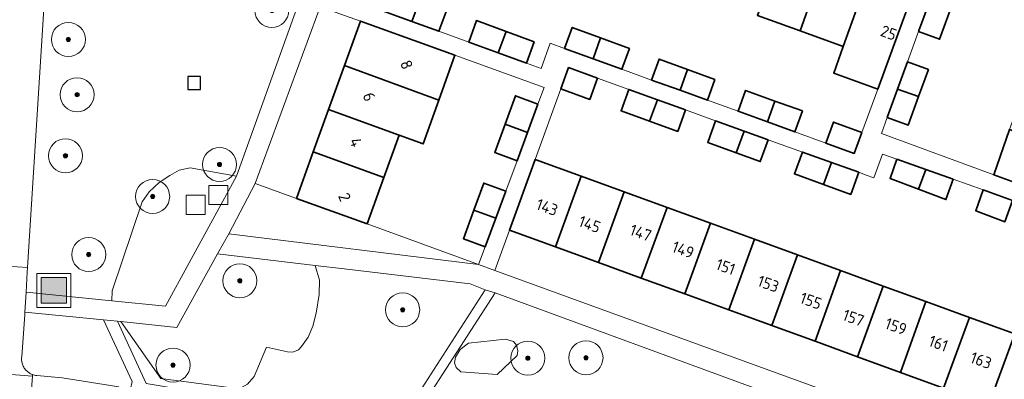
# Model space of a CAD drawing. Extents: x 154222 to 160093, y 456746 to 462495.
# Tile 237 of 254: x 158883 to 158999, y 460930 to 460972. Entities that reach past the tile are written whole.
import ezdxf
from ezdxf.enums import TextEntityAlignment as Align

# ---------------------------------------------------------------- set-up
doc = ezdxf.new("R2010")
doc.units = 0
doc.header["$LTSCALE"] = 0.75
doc.layers.get('0').update_dxf_attribs({"linetype": 'CONTINUOUS'})
for name, color, linetype, lineweight in [('B-XX-GR-BEPLANTING_CULTUUR_BOSPLANTSOEN-GV', 252, 'CONTINUOUS', 18), ('B-XX-GR-BOOM-S', 252, 'CONTINUOUS', 25), ('B-XX-IE-MEUBILAIR_WEGMEUBILAIR-S', 252, 'CONTINUOUS', 25), ('B-XX-OG-BEBOUWING-GV', 6, 'CONTINUOUS', 35), ('B-XX-OG-BEBOUWING-T18', 1, 'CONTINUOUS', 18), ('B-XX-OG-TERREIN_CULTUURSCHEIDING-GV', 252, 'CONTINUOUS', 18), ('B-XX-OG-TERREIN_ERF-GV', 252, 'CONTINUOUS', 18), ('B-XX-RI-GWA_RIOOLPUT-S', 252, 'CONTINUOUS', 25), ('B-XX-VH-VERHARDING_ASFALT-GV', 252, 'CONTINUOUS', 18), ('B-XX-VH-VERHARDING_STRAATBAKSTEEN-GV', 252, 'CONTINUOUS', 18), ('B-XX-VH-VERHARDING_TEGEL-GV', 252, 'CONTINUOUS', 18)]:
    doc.layers.add(name, color=color, linetype=linetype, lineweight=lineweight)
doc.styles.add('NLCS-ISO-M-T18', font='NLCS-ISO.ttf', dxfattribs={"height": 1.8})

# ---------------------------------------------------------------- blocks, each defined once
blk = doc.blocks.new('SIE-WEG_AFVALBAK-SO')
at = {"linetype": 'ByBlock', "lineweight": 18}
h = blk.add_hatch(color=0, dxfattribs=at)
h.dxf.hatch_style = 1
h.paths.add_polyline_path([(-1.5, -1.5), (1.5, -1.5), (1.5, 1.5), (-1.5, 1.5)])
at = {"color": 0, "linetype": 'ByBlock', "lineweight": 18}
for points in [[(-2, -2), (2, -2), (2, 2), (-2, 2)], [(-1.5, -1.5), (1.5, -1.5), (1.5, 1.5), (-1.5, 1.5)]]:
    blk.add_lwpolyline(points, close=True, dxfattribs=at)
blk = doc.blocks.new('SRI-PUT_INSPECTIEPUT_RIOOLPUT-SO')
at = {"color": 0, "linetype": 'ByBlock', "lineweight": 18}
blk.add_lwpolyline([(-1.125, -1.125), (1.125, -1.125), (1.125, 1.125), (-1.125, 1.125)], close=True, dxfattribs=at)
blk = doc.blocks.new('SIE-WEG_SPEELTOESTEL-SO')
at = {"flags": 128}
blk.add_lwpolyline([(-0.75, -0.75), (0.75, -0.75), (0.75, 0.75), (-0.75, 0.75)], close=True, dxfattribs=at)
blk = doc.blocks.new('SGR-BOOM_01-SO')
at = {"linetype": 'ByBlock', "lineweight": 18}
h = blk.add_hatch(color=0, dxfattribs=at)
h.dxf.hatch_style = 1
edge = h.paths.add_edge_path()
edge.add_arc((0, 0), 0.25, 0, 360)
at = {"color": 0, "linetype": 'ByBlock', "lineweight": 18}
for radius in [2, 0.25]:
    blk.add_circle((0, 0), radius, dxfattribs=at)

msp = doc.modelspace()

# ---------------------------------------------------------------- linework, layer by layer
at = {"layer": 'B-XX-GR-BEPLANTING_CULTUUR_BOSPLANTSOEN-GV'}
for points in [[(158908.405, 460953.715), (158902.965, 460954.663), (158901.676, 460954.41), (158900.58, 460953.766), (158899.322, 460952.954), (158898.162, 460951.858), (158897.33, 460950.692), (158893.793, 460940.225), (158893.763, 460939.048), (158900.087, 460938.414)], [(158915.477, 460951.083), (158910.602, 460952.838), (158907.505, 460946.916), (158936.866, 460943.328), (158923.766, 460948.099)], [(159008.371, 460947.753), (159004.926, 460948.977), (159000, 460935.05), (158999.871, 460935.166), (158996.846, 460926.855), (158995.119, 460922.115), (158998.469, 460920.603), (159000, 460924.796)], [(158917.665, 460943.213), (158906.187, 460944.574), (158901.42, 460935.902), (158894.818, 460936.612), (158899.522, 460929.93), (158906.95, 460928.956), (158908.139, 460928.797), (158909.088, 460928.892), (158909.696, 460929.261), (158910.487, 460930.152), (158911.949, 460933.624), (158914.404, 460933.072), (158915.026, 460933.023), (158915.69, 460933.275), (158916.07, 460933.67), (158916.836, 460934.79), (158917.407, 460936.06), (158917.789, 460937.608), (158918.118, 460939.804), (158918.166, 460941.476)], [(158940.967, 460934.28), (158940.013, 460934.539), (158935.676, 460934.062), (158934.715, 460933.322), (158934.153, 460932.418), (158934.038, 460931.753), (158934.236, 460931.21), (158934.781, 460930.709), (158939.072, 460930.403), (158941.406, 460932.62), (158941.489, 460933.172), (158941.312, 460933.854)]]:
    msp.add_lwpolyline(points, close=True, dxfattribs=at)
at = {"layer": 'B-XX-OG-BEBOUWING-GV'}
for points in [[(158977.654, 460979.198), (158972.706, 460980.995), (158969.643, 460972.592), (158974.646, 460970.774)], [(158982.749, 460977.347), (158977.654, 460979.198), (158974.646, 460970.774), (158979.731, 460968.926)], [(158987.962, 460975.453), (158982.749, 460977.347), (158979.731, 460968.926), (158978.605, 460965.825), (158983.78, 460963.944)], [(158929.949, 460974.402), (158926.627, 460975.61), (158925.712, 460973.078), (158929.043, 460971.872)], [(158933.121, 460973.249), (158929.949, 460974.402), (158929.043, 460971.872), (158932.209, 460970.726)], [(158992.294, 460973.198), (158989.827, 460974.088), (158988.583, 460970.685), (158991.046, 460969.786)], [(158931.266, 460968.934), (158922.977, 460971.918), (158921.098, 460966.697), (158932.193, 460962.65), (158934.089, 460967.918)], [(158940.095, 460970.714), (158936.612, 460971.98), (158935.704, 460969.461), (158939.188, 460968.201)], [(158943.419, 460969.506), (158940.095, 460970.714), (158939.188, 460968.201), (158942.513, 460966.998)], [(158951.21, 460969.942), (158947.854, 460971.156), (158946.969, 460968.708), (158950.327, 460967.492)], [(158954.594, 460968.718), (158951.21, 460969.942), (158950.327, 460967.492), (158953.708, 460966.268)], [(158961.435, 460966.243), (158958.091, 460967.453), (158957.206, 460965.001), (158960.544, 460963.793)], [(158989.748, 460966.238), (158987.284, 460967.136), (158986.117, 460963.943), (158988.584, 460963.055)], [(158932.193, 460962.65), (158921.098, 460966.697), (158919.238, 460961.531), (158927.522, 460958.533), (158927.516, 460958.517), (158930.339, 460957.5)], [(158950.851, 460965.226), (158947.453, 460966.454), (158946.54, 460963.948), (158949.946, 460962.712)], [(158964.653, 460965.079), (158961.435, 460966.243), (158960.544, 460963.793), (158963.766, 460962.626)], [(158957.888, 460962.685), (158954.522, 460963.9), (158953.613, 460961.378), (158956.973, 460960.155)], [(158971.701, 460962.529), (158968.252, 460963.777), (158967.365, 460961.323), (158970.823, 460960.071)], [(158988.584, 460963.055), (158986.117, 460963.943), (158984.896, 460960.604), (158987.359, 460959.705)], [(158943.845, 460962.16), (158941.196, 460963.146), (158939.982, 460959.808), (158942.617, 460958.847)], [(158961.181, 460961.497), (158957.888, 460962.685), (158956.973, 460960.155), (158960.267, 460958.957)], [(158974.93, 460961.361), (158971.701, 460962.529), (158970.823, 460960.071), (158974.042, 460958.905)], [(158927.522, 460958.533), (158919.238, 460961.531), (158917.443, 460956.544), (158925.725, 460953.542), (158927.516, 460958.517)], [(158968.09, 460959.004), (158964.724, 460960.218), (158963.806, 460957.67), (158967.159, 460956.45)], [(158981.92, 460958.83), (158978.561, 460960.048), (158977.673, 460957.589), (158981.028, 460956.374)], [(158942.617, 460958.847), (158939.982, 460959.808), (158938.774, 460956.488), (158941.384, 460955.52)], [(158970.903, 460957.989), (158968.09, 460959.004), (158967.159, 460956.45), (158969.98, 460955.424)], [(159007.573, 460956.215), (158999.279, 460959.202), (158997.414, 460953.872), (159000, 460952.924), (159005.597, 460950.872)], [(158925.725, 460953.542), (158917.443, 460956.544), (158915.477, 460951.083), (158923.766, 460948.099)], [(158978.347, 460955.305), (158974.925, 460956.538), (158973.996, 460953.963), (158977.4, 460952.725)], [(158948.909, 460953.711), (158943.527, 460955.67), (158940.502, 460947.359), (158945.9, 460945.395)], [(158989.421, 460954.481), (158986.023, 460955.689), (158985.223, 460953.432), (158988.576, 460952.167)], [(158981.545, 460954.152), (158978.347, 460955.305), (158977.4, 460952.725), (158980.612, 460951.557)], [(158992.644, 460953.336), (158989.421, 460954.481), (158988.576, 460952.167), (158991.799, 460950.952)], [(158953.974, 460951.868), (158948.909, 460953.711), (158945.9, 460945.395), (158950.965, 460943.551)], [(158940.055, 460951.935), (158937.467, 460952.895), (158936.307, 460949.707), (158938.884, 460948.773)], [(158959.02, 460950.032), (158953.974, 460951.868), (158950.965, 460943.551), (158955.984, 460941.725)], [(158999.619, 460950.86), (158996.173, 460952.082), (158995.303, 460949.631), (158998.699, 460948.35)], [(158938.884, 460948.773), (158936.307, 460949.707), (158935.082, 460946.34), (158937.633, 460945.394)], [(158964.139, 460948.169), (158959.02, 460950.032), (158955.984, 460941.725), (158961.109, 460939.86)], [(158969.303, 460946.29), (158964.139, 460948.169), (158961.109, 460939.86), (158966.269, 460937.982)], [(158974.362, 460944.449), (158969.303, 460946.29), (158966.269, 460937.982), (158971.314, 460936.146)], [(158979.408, 460942.613), (158974.362, 460944.449), (158971.314, 460936.146), (158976.409, 460934.292)], [(158984.423, 460940.788), (158979.408, 460942.613), (158976.409, 460934.292), (158981.39, 460932.479)], [(158989.443, 460938.961), (158984.423, 460940.788), (158981.39, 460932.479), (158986.441, 460930.641)], [(158994.571, 460937.095), (158989.443, 460938.961), (158986.441, 460930.641), (158991.526, 460928.791)], [(158999.871, 460935.166), (158994.571, 460937.095), (158991.526, 460928.791), (158996.846, 460926.855)]]:
    msp.add_lwpolyline(points, close=True, dxfattribs=at)
at = {"layer": 'B-XX-OG-TERREIN_CULTUURSCHEIDING-GV'}
for points in [[(158888.22, 460975.741), (158885.984, 460976.488), (158883.857, 460942.959), (158883.826, 460942.41), (158883.694, 460940.058), (158893.763, 460939.048), (158893.793, 460940.225), (158897.33, 460950.692), (158898.162, 460951.858), (158899.322, 460952.954), (158900.58, 460953.766), (158901.676, 460954.41), (158902.965, 460954.663), (158908.405, 460953.715), (158916.241, 460975.576), (158912.12, 460973.446), (158903.42, 460975.787), (158902.506, 460975.854), (158900.875, 460975.419), (158898.026, 460974.221), (158896.271, 460973.413), (158894.744, 460973.238), (158893.309, 460973.349), (158891.135, 460974.111)], [(158938.828, 460939.979), (158937.63, 460940.338), (158928.469, 460926.094), (158915.615, 460926.94), (158911.864, 460927.168), (158905.966, 460927.962), (158897.819, 460929.324), (158894.42, 460936.655), (158892.77, 460936.817), (158896.17, 460929.586), (158895.963, 460928.691), (158898.869, 460928.141), (158904.946, 460926.934), (158912.012, 460925.964), (158921.075, 460925.367), (158929.714, 460924.794), (158929.819, 460926.034)], [(158970.086, 460928.527), (158938.828, 460939.979), (158929.819, 460926.034), (158929.714, 460924.794), (158968.808, 460922.2), (158968.936, 460922.191), (158968.586, 460924.272), (158968.938, 460926.3), (158969.291, 460927.364)], [(158941.406, 460932.62), (158939.072, 460930.403), (158934.781, 460930.709), (158934.236, 460931.21), (158934.038, 460931.753), (158934.153, 460932.418), (158934.715, 460933.322), (158935.676, 460934.062), (158940.013, 460934.539), (158940.967, 460934.28), (158941.312, 460933.854), (158941.489, 460933.172)]]:
    msp.add_lwpolyline(points, close=True, dxfattribs=at)
for points in [[(158928.469, 460926.094), (158937.63, 460940.338), (158935.884, 460941.052), (158921.054, 460942.811), (158917.665, 460943.213), (158918.166, 460941.476), (158918.118, 460939.804), (158917.789, 460937.608), (158917.407, 460936.06), (158916.836, 460934.79), (158916.07, 460933.67), (158915.69, 460933.275), (158915.026, 460933.023), (158914.404, 460933.072), (158911.949, 460933.624), (158910.487, 460930.152), (158909.696, 460929.261)], [(158896.17, 460929.586), (158892.77, 460936.817), (158883.55, 460937.733), (158883.532, 460937.443), (158883.177, 460932.462), (158883.167, 460932.348), (158883.163, 460932.223), (158883.168, 460932.097), (158883.18, 460931.972), (158883.201, 460931.848), (158883.229, 460931.726), (158883.265, 460931.606), (158883.308, 460931.488), (158883.359, 460931.373), (158883.417, 460931.262), (158883.482, 460931.154), (158883.554, 460931.051), (158883.632, 460930.953), (158883.717, 460930.86), (158883.807, 460930.772), (158883.902, 460930.691), (158884.003, 460930.615), (158884.108, 460930.547), (158884.217, 460930.485), (158884.33, 460930.43), (158884.439, 460930.385), (158884.446, 460930.382), (158884.565, 460930.342), (158884.686, 460930.31), (158884.81, 460930.285), (158884.934, 460930.268), (158887.928, 460930.021), (158894.576, 460928.954)], [(158906.95, 460928.956), (158899.522, 460929.93), (158894.818, 460936.612), (158894.42, 460936.655), (158897.819, 460929.324)]]:
    msp.add_lwpolyline(points, dxfattribs=at)
at = {"layer": 'B-XX-OG-TERREIN_ERF-GV'}
for points in [[(159000, 460976.519), (158991.799, 460979.48), (158991.729, 460979.287), (158991.046, 460977.421), (158993.51, 460976.522), (158992.294, 460973.198), (158991.046, 460969.786), (158988.583, 460970.685), (158987.284, 460967.136), (158989.748, 460966.238), (158988.584, 460963.055), (158987.359, 460959.705), (158984.896, 460960.604), (158984.205, 460958.714), (158997.414, 460953.872), (158999.279, 460959.202), (159000, 460961.263), (159001.05, 460964.261), (159002.845, 460969.389), (159004.741, 460974.806)], [(158922.977, 460971.918), (158918.27, 460973.611), (158910.602, 460952.838), (158915.477, 460951.083), (158917.443, 460956.544), (158919.238, 460961.531), (158921.098, 460966.697)], [(158944.579, 460964.14), (158934.089, 460967.918), (158932.193, 460962.65), (158930.339, 460957.5), (158927.516, 460958.517), (158925.725, 460953.542), (158923.766, 460948.099), (158936.866, 460943.328), (158937.633, 460945.394), (158935.082, 460946.34), (158936.307, 460949.707), (158937.467, 460952.895), (158940.055, 460951.935), (158941.384, 460955.52), (158938.774, 460956.488), (158939.982, 460959.808), (158941.196, 460963.146), (158943.845, 460962.16)], [(158945.9, 460945.395), (158940.502, 460947.359), (158938.78, 460942.631), (158995.119, 460922.115), (158996.846, 460926.855), (158991.526, 460928.791), (158986.441, 460930.641), (158981.39, 460932.479), (158976.409, 460934.292), (158971.314, 460936.146), (158966.269, 460937.982), (158961.109, 460939.86), (158955.984, 460941.725), (158950.965, 460943.551)]]:
    msp.add_lwpolyline(points, close=True, dxfattribs=at)
for points in [[(158933.121, 460973.249), (158932.209, 460970.726), (158935.704, 460969.461), (158936.612, 460971.98), (158940.095, 460970.714), (158943.419, 460969.506), (158942.513, 460966.998), (158944.238, 460966.373), (158945.298, 460969.313), (158946.969, 460968.708), (158947.854, 460971.156), (158951.21, 460969.942), (158954.594, 460968.718), (158953.708, 460966.268), (158957.206, 460965.001), (158958.091, 460967.453), (158961.435, 460966.243), (158964.653, 460965.079), (158963.766, 460962.626), (158967.365, 460961.323), (158968.252, 460963.777), (158971.701, 460962.529), (158974.93, 460961.361), (158974.042, 460958.905), (158977.673, 460957.589), (158978.561, 460960.048), (158981.92, 460958.83), (158983.78, 460963.944), (158978.605, 460965.825), (158979.731, 460968.926), (158974.646, 460970.774), (158969.643, 460972.592)], [(158998.699, 460948.35), (158995.303, 460949.631), (158996.173, 460952.082), (158992.644, 460953.336), (158991.799, 460950.952), (158988.576, 460952.167), (158985.223, 460953.432), (158986.023, 460955.689), (158984.339, 460956.288), (158983.336, 460953.506), (158982.422, 460953.836), (158981.545, 460954.152), (158980.612, 460951.557), (158977.4, 460952.725), (158973.996, 460953.963), (158974.925, 460956.538), (158970.903, 460957.989), (158969.98, 460955.424), (158967.159, 460956.45), (158963.806, 460957.67), (158964.724, 460960.218), (158961.181, 460961.497), (158960.267, 460958.957), (158956.973, 460960.155), (158953.613, 460961.378), (158954.522, 460963.9), (158950.851, 460965.226), (158949.946, 460962.712), (158946.54, 460963.948), (158943.527, 460955.67), (158948.909, 460953.711), (158953.974, 460951.868), (158959.02, 460950.032), (158964.139, 460948.169), (158969.303, 460946.29), (158974.362, 460944.449), (158979.408, 460942.613), (158984.423, 460940.788), (158989.443, 460938.961), (158994.571, 460937.095), (158999.871, 460935.166)]]:
    msp.add_lwpolyline(points, dxfattribs=at)
at = {"layer": 'B-XX-VH-VERHARDING_ASFALT-GV'}
for points in [[(158884.25, 460927.604), (158884.43, 460930.21), (158875.966, 460930.855), (158875.636, 460927.976)], [(158894.576, 460928.954), (158887.928, 460930.021), (158884.934, 460930.268), (158884.81, 460930.285), (158884.686, 460930.31), (158884.565, 460930.342), (158884.446, 460930.382), (158884.439, 460930.385), (158884.43, 460930.21), (158884.25, 460927.604)]]:
    msp.add_lwpolyline(points, dxfattribs=at)
at = {"layer": 'B-XX-VH-VERHARDING_STRAATBAKSTEEN-GV'}
for points in [[(158877.744, 460943.357), (158883.857, 460942.959), (158885.984, 460976.488)], [(158875.966, 460930.855), (158884.43, 460930.21), (158884.439, 460930.385), (158884.33, 460930.43), (158884.217, 460930.485), (158884.108, 460930.547), (158884.003, 460930.615), (158883.902, 460930.691), (158883.807, 460930.772), (158883.717, 460930.86), (158883.632, 460930.953), (158883.554, 460931.051), (158883.482, 460931.154), (158883.417, 460931.262), (158883.359, 460931.373), (158883.308, 460931.488), (158883.265, 460931.606), (158883.229, 460931.726), (158883.201, 460931.848), (158883.18, 460931.972), (158883.168, 460932.097), (158883.163, 460932.223), (158883.167, 460932.348), (158883.177, 460932.462), (158883.532, 460937.443), (158883.55, 460937.733), (158883.694, 460940.058), (158883.826, 460942.41), (158883.857, 460942.959), (158877.744, 460943.357)]]:
    msp.add_lwpolyline(points, dxfattribs=at)
at = {"layer": 'B-XX-VH-VERHARDING_TEGEL-GV'}
msp.add_lwpolyline([(158919.254, 460975.416), (158916.554, 460976.451), (158916.241, 460975.576), (158908.405, 460953.715), (158900.087, 460938.414), (158893.763, 460939.048), (158883.694, 460940.058), (158883.55, 460937.733), (158892.77, 460936.817), (158894.42, 460936.655), (158894.818, 460936.612), (158901.42, 460935.902), (158906.187, 460944.574), (158907.505, 460946.916), (158910.602, 460952.838), (158918.27, 460973.611)], close=True, dxfattribs=at)
for points in [[(158987.962, 460975.453), (158983.78, 460963.944), (158981.92, 460958.83), (158981.028, 460956.374), (158977.673, 460957.589), (158974.042, 460958.905), (158970.823, 460960.071), (158967.365, 460961.323), (158963.766, 460962.626), (158960.544, 460963.793), (158957.206, 460965.001), (158953.708, 460966.268), (158950.327, 460967.492), (158946.969, 460968.708), (158945.298, 460969.313), (158944.238, 460966.373), (158942.513, 460966.998), (158939.188, 460968.201), (158935.704, 460969.461), (158932.209, 460970.726), (158929.043, 460971.872), (158925.712, 460973.078)], [(159000, 460952.924), (158997.414, 460953.872), (158984.205, 460958.714), (158984.896, 460960.604), (158986.117, 460963.943), (158987.284, 460967.136), (158988.583, 460970.685), (158989.827, 460974.088)], [(158918.27, 460973.611), (158922.977, 460971.918), (158931.266, 460968.934), (158934.089, 460967.918), (158944.579, 460964.14), (158943.845, 460962.16), (158942.617, 460958.847), (158941.384, 460955.52), (158940.055, 460951.935), (158938.884, 460948.773), (158937.633, 460945.394), (158936.866, 460943.328), (158938.78, 460942.631), (158940.502, 460947.359), (158943.527, 460955.67), (158946.54, 460963.948), (158947.453, 460966.454), (158950.851, 460965.226), (158954.522, 460963.9), (158957.888, 460962.685), (158961.181, 460961.497), (158964.724, 460960.218), (158968.09, 460959.004), (158970.903, 460957.989), (158974.925, 460956.538), (158978.347, 460955.305), (158981.545, 460954.152), (158982.422, 460953.836), (158983.336, 460953.506), (158984.339, 460956.288), (158986.023, 460955.689), (158989.421, 460954.481), (158992.644, 460953.336), (158996.173, 460952.082), (158999.619, 460950.86)], [(158995.119, 460922.115), (158938.78, 460942.631), (158936.866, 460943.328), (158907.505, 460946.916), (158906.187, 460944.574), (158917.665, 460943.213), (158921.054, 460942.811), (158935.884, 460941.052), (158937.63, 460940.338), (158938.828, 460939.979), (158970.086, 460928.527)]]:
    msp.add_lwpolyline(points, dxfattribs=at)

# ---------------------------------------------------------------- block references
at = {"layer": 'B-XX-GR-BOOM-S'}
for p in [(158912.572, 460973.182), (158888.658, 460969.766), (158889.683, 460963.275), (158888.316, 460956.101), (158906.423, 460955.076), (158898.565, 460951.318), (158891.049, 460944.485), (158908.814, 460941.41), (158927.946, 460937.994), (158900.957, 460931.503), (158942.657, 460932.313), (158949.491, 460932.362)]:
    msp.add_blockref('SGR-BOOM_01-SO', p, dxfattribs=at)
at = {"layer": 'B-XX-IE-MEUBILAIR_WEGMEUBILAIR-S'}
for name, p in [('SIE-WEG_SPEELTOESTEL-SO', (158903.43, 460964.651)), ('SIE-WEG_AFVALBAK-SO', (158886.951, 460940.282))]:
    msp.add_blockref(name, p, dxfattribs=at)
at = {"layer": 'B-XX-RI-GWA_RIOOLPUT-S'}
for p in [(158906.285, 460951.478), (158903.627, 460950.33)]:
    msp.add_blockref('SRI-PUT_INSPECTIEPUT_RIOOLPUT-SO', p, dxfattribs=at)

# ---------------------------------------------------------------- texts
at = {"layer": 'B-XX-OG-BEBOUWING-T18', "style": 'NLCS-ISO-M-T18'}
for s, rotation, p in [('25', 339.5, (158985.062, 460970.552)), ('8', 291.9, (158928.406, 460966.799)), ('6', 291.9, (158924.011, 460963.03)), ('4', 291.9, (158922.451, 460957.68)), ('2', 291.9, (158921.13, 460951.236)), ('143', 340.3, (158944.922, 460950.05)), ('145', 340.3, (158949.922, 460948.05)), ('147', 340.3, (158955.922, 460947.05)), ('149', 340.3, (158960.905, 460945.05)), ('151', 340.3, (158965.905, 460943.05)), ('153', 340.3, (158970.922, 460941.05)), ('155', 340.3, (158975.924, 460939.05)), ('157', 340.3, (158980.923, 460937.05)), ('159', 340.3, (158985.924, 460936.05)), ('161', 340.3, (158990.906, 460934.05)), ('163', 340.3, (158995.921, 460932.05))]:
    msp.add_text(s, height=1.35, rotation=rotation, dxfattribs=at).set_placement(p, align=Align.MIDDLE_CENTER)

doc.saveas('drawing.dxf')
